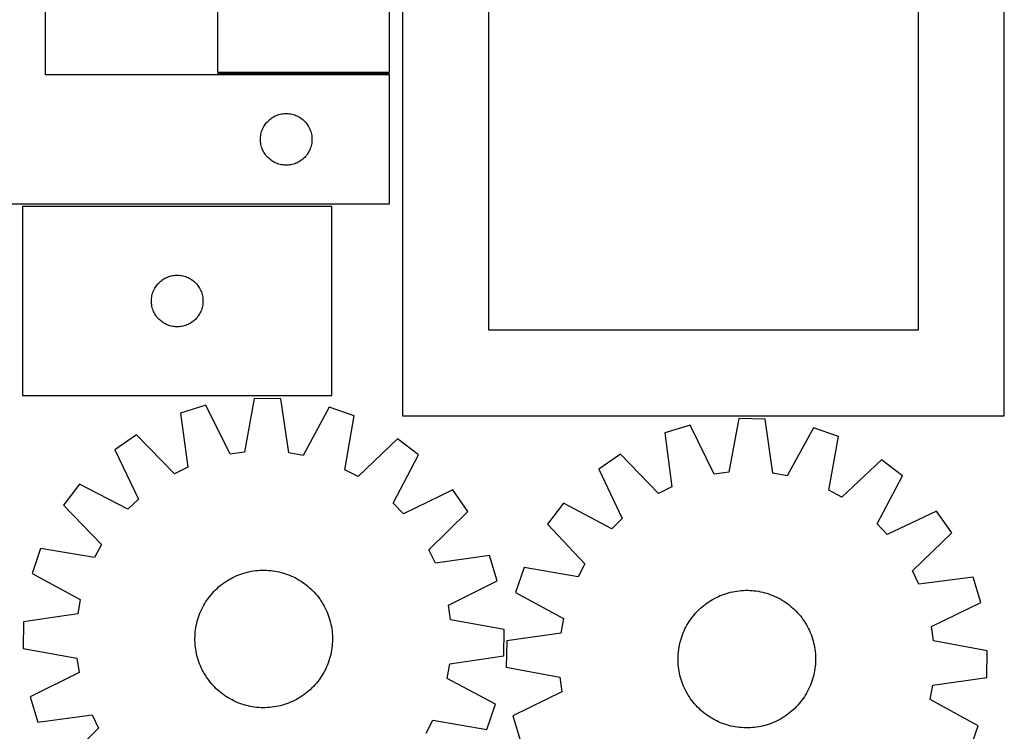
# Model space of a CAD drawing. Header units: millimetres. Extents: x 7 to 1493, y 7 to 2993.
# Tile 4 of 14: x 921 to 1493, y 338 to 752. Entities that reach past the tile are written whole.
import ezdxf

# ---------------------------------------------------------------- set-up
doc = ezdxf.new("R2010")
doc.units = ezdxf.units.MM
doc.layers.add('COMMON', color=5, linetype='CONTINUOUS', true_color=0x0000ff)
doc.layers.add('CUT', color=7, linetype='CONTINUOUS', true_color=0x000000)

msp = doc.modelspace()

# ---------------------------------------------------------------- linework, layer by layer
at = {"layer": 'COMMON'}
msp.add_line((1135.545677, 720.835746), (1035.545677, 720.835746), dxfattribs=at)
at = {"layer": 'CUT'}
for p, q in [((1135.545677, 721.585746), (1135.545677, 971.585746)), ((1143.279262, 971.78534), (1143.279262, 521.78534)), ((1493.279262, 521.78534), (1493.279262, 971.78534)), ((1193.279262, 921.78534), (1193.279262, 571.78534)), ((1443.279262, 571.78534), (1443.279262, 921.78534)), ((935.545677, 720.085744), (935.545677, 895.085744)), ((1035.545677, 896.585746), (1035.545677, 721.585746)), ((1135.545677, 720.085744), (935.545677, 720.085744)), ((1035.545677, 721.585746), (1135.545677, 721.585746)), ((1135.545677, 645.085744), (1135.545677, 720.085744)), ((1064.278698, 692.488026), (1064.803394, 693.054906)), ((1064.803394, 693.054906), (1065.356577, 693.594025)), ((1065.356577, 693.594025), (1065.93678, 694.103951)), ((1065.93678, 694.103951), (1066.542463, 694.583333)), ((1066.542463, 694.583333), (1067.172021, 695.030899)), ((1067.172021, 695.030899), (1067.823785, 695.445464)), ((1067.823785, 695.445464), (1068.496026, 695.825926)), ((1068.496026, 695.825926), (1069.186961, 696.171278)), ((1069.186961, 696.171278), (1069.894759, 696.480604)), ((1069.894759, 696.480604), (1070.617542, 696.753083)), ((1070.617542, 696.753083), (1071.353393, 696.987992)), ((1071.353393, 696.987992), (1072.100361, 697.18471)), ((1072.100361, 697.18471), (1072.856466, 697.342713)), ((1072.856466, 697.342713), (1073.619702, 697.461584)), ((1073.619702, 697.461584), (1074.388045, 697.541007)), ((1074.388045, 697.541007), (1075.159459, 697.580771)), ((1075.159459, 697.580771), (1075.931896, 697.580771)), ((1075.931896, 697.580771), (1076.703309, 697.541007)), ((1076.703309, 697.541007), (1077.471653, 697.461584)), ((1077.471653, 697.461584), (1078.234889, 697.342713)), ((1078.234889, 697.342713), (1078.990993, 697.18471)), ((1078.990993, 697.18471), (1079.737962, 696.987992)), ((1079.737962, 696.987992), (1080.473813, 696.753083)), ((1080.473813, 696.753083), (1081.196596, 696.480604)), ((1081.196596, 696.480604), (1081.904393, 696.171278)), ((1081.904393, 696.171278), (1082.595328, 695.825926)), ((1082.595328, 695.825926), (1083.267569, 695.445464)), ((1083.267569, 695.445464), (1083.919333, 695.030899)), ((1083.919333, 695.030899), (1084.548891, 694.583333)), ((1084.548891, 694.583333), (1085.154575, 694.103951)), ((1085.154575, 694.103951), (1085.734777, 693.594025)), ((1085.734777, 693.594025), (1086.28796, 693.054906)), ((1086.28796, 693.054906), (1086.812656, 692.488026)), ((1061.256147, 687.147467), (1061.509925, 687.877025)), ((1061.509925, 687.877025), (1061.800924, 688.592553)), ((1061.800924, 688.592553), (1062.128371, 689.292151)), ((1062.128371, 689.292151), (1062.491399, 689.973965)), ((1062.491399, 689.973965), (1062.889044, 690.636187)), ((1062.889044, 690.636187), (1063.320252, 691.277061)), ((1063.320252, 691.277061), (1063.78388, 691.894886)), ((1063.78388, 691.894886), (1064.278698, 692.488026)), ((1086.812656, 692.488026), (1087.307474, 691.894886)), ((1087.307474, 691.894886), (1087.771102, 691.277061)), ((1087.771102, 691.277061), (1088.202311, 690.636187)), ((1088.202311, 690.636187), (1088.599956, 689.973965)), ((1088.599956, 689.973965), (1088.962984, 689.292151)), ((1088.962984, 689.292151), (1089.290431, 688.592553)), ((1089.290431, 688.592553), (1089.58143, 687.877025)), ((1089.58143, 687.877025), (1089.835208, 687.147467)), ((1060.545677, 682.585744), (1060.565566, 683.357925)), ((1060.565566, 681.813563), (1060.545677, 682.585744)), ((1060.565566, 683.357925), (1060.625179, 684.128059)), ((1060.625179, 681.043429), (1060.565566, 681.813563)), ((1060.625179, 684.128059), (1060.724359, 684.894103)), ((1060.724359, 684.894103), (1060.862842, 685.654025)), ((1060.862842, 685.654025), (1061.040261, 686.405811)), ((1061.040261, 686.405811), (1061.256147, 687.147467)), ((1089.835208, 687.147467), (1090.051093, 686.405811)), ((1090.051093, 686.405811), (1090.228513, 685.654025)), ((1090.228513, 685.654025), (1090.366996, 684.894103)), ((1090.366996, 684.894103), (1090.466175, 684.128059)), ((1090.466175, 684.128059), (1090.525789, 683.357925)), ((1090.525789, 681.813563), (1090.466175, 681.043429)), ((1090.525789, 683.357925), (1090.545677, 682.585744)), ((1090.545677, 682.585744), (1090.525789, 681.813563)), ((1060.724359, 680.277385), (1060.625179, 681.043429)), ((1060.862842, 679.517463), (1060.724359, 680.277385)), ((1061.040261, 678.765677), (1060.862842, 679.517463)), ((1061.256147, 678.024022), (1061.040261, 678.765677)), ((1061.509925, 677.294463), (1061.256147, 678.024022)), ((1061.800924, 676.578936), (1061.509925, 677.294463)), ((1062.128371, 675.879337), (1061.800924, 676.578936)), ((1062.491399, 675.197523), (1062.128371, 675.879337)), ((1088.962984, 675.879337), (1088.599956, 675.197523)), ((1089.290431, 676.578936), (1088.962984, 675.879337)), ((1089.58143, 677.294463), (1089.290431, 676.578936)), ((1089.835208, 678.024022), (1089.58143, 677.294463)), ((1090.051093, 678.765677), (1089.835208, 678.024022)), ((1090.228513, 679.517463), (1090.051093, 678.765677)), ((1090.366996, 680.277385), (1090.228513, 679.517463)), ((1090.466175, 681.043429), (1090.366996, 680.277385)), ((1062.889044, 674.535301), (1062.491399, 675.197523)), ((1063.320252, 673.894428), (1062.889044, 674.535301)), ((1063.78388, 673.276602), (1063.320252, 673.894428)), ((1064.278698, 672.683462), (1063.78388, 673.276602)), ((1064.803394, 672.116582), (1064.278698, 672.683462)), ((1065.356577, 671.577464), (1064.803394, 672.116582)), ((1065.93678, 671.067537), (1065.356577, 671.577464)), ((1066.542463, 670.588155), (1065.93678, 671.067537)), ((1067.172021, 670.140589), (1066.542463, 670.588155)), ((1067.823785, 669.726025), (1067.172021, 670.140589)), ((1083.919333, 670.140589), (1083.267569, 669.726025)), ((1084.548891, 670.588155), (1083.919333, 670.140589)), ((1085.154575, 671.067537), (1084.548891, 670.588155)), ((1085.734777, 671.577464), (1085.154575, 671.067537)), ((1086.28796, 672.116582), (1085.734777, 671.577464)), ((1086.812656, 672.683462), (1086.28796, 672.116582)), ((1087.307474, 673.276602), (1086.812656, 672.683462)), ((1087.771102, 673.894428), (1087.307474, 673.276602)), ((1088.202311, 674.535301), (1087.771102, 673.894428)), ((1088.599956, 675.197523), (1088.202311, 674.535301)), ((1068.496026, 669.345562), (1067.823785, 669.726025)), ((1069.186961, 669.00021), (1068.496026, 669.345562)), ((1069.894759, 668.690885), (1069.186961, 669.00021)), ((1070.617542, 668.418406), (1069.894759, 668.690885)), ((1071.353393, 668.183496), (1070.617542, 668.418406)), ((1072.100361, 667.986778), (1071.353393, 668.183496)), ((1072.856466, 667.828775), (1072.100361, 667.986778)), ((1073.619702, 667.709904), (1072.856466, 667.828775)), ((1074.388045, 667.630481), (1073.619702, 667.709904)), ((1075.159459, 667.590717), (1074.388045, 667.630481)), ((1075.931896, 667.590717), (1075.159459, 667.590717)), ((1076.703309, 667.630481), (1075.931896, 667.590717)), ((1077.471653, 667.709904), (1076.703309, 667.630481)), ((1078.234889, 667.828775), (1077.471653, 667.709904)), ((1078.990993, 667.986778), (1078.234889, 667.828775)), ((1079.737962, 668.183496), (1078.990993, 667.986778)), ((1080.473813, 668.418406), (1079.737962, 668.183496)), ((1081.196596, 668.690885), (1080.473813, 668.418406)), ((1081.904393, 669.00021), (1081.196596, 668.690885)), ((1082.595328, 669.345562), (1081.904393, 669.00021)), ((1083.267569, 669.726025), (1082.595328, 669.345562)), ((835.545677, 645.085744), (1135.545677, 645.085744)), ((1102.141663, 643.559051), (922.141663, 643.559051)), ((922.141663, 643.559051), (922.141663, 533.559051)), ((1102.141663, 533.559051), (1102.141663, 643.559051)), ((1003.768007, 601.004206), (1004.419771, 601.41877)), ((1004.419771, 601.41877), (1005.092012, 601.799233)), ((1005.092012, 601.799233), (1005.782947, 602.144585)), ((1005.782947, 602.144585), (1006.490744, 602.45391)), ((1006.490744, 602.45391), (1007.213527, 602.726389)), ((1007.213527, 602.726389), (1007.949378, 602.961299)), ((1007.949378, 602.961299), (1008.696347, 603.158016)), ((1008.696347, 603.158016), (1009.452451, 603.31602)), ((1009.452451, 603.31602), (1010.215688, 603.434891)), ((1010.215688, 603.434891), (1010.984031, 603.514314)), ((1010.984031, 603.514314), (1011.755444, 603.554078)), ((1011.755444, 603.554078), (1012.527882, 603.554078)), ((1012.527882, 603.554078), (1013.299295, 603.514314)), ((1013.299295, 603.514314), (1014.067638, 603.434891)), ((1014.067638, 603.434891), (1014.830874, 603.31602)), ((1014.830874, 603.31602), (1015.586979, 603.158016)), ((1015.586979, 603.158016), (1016.333947, 602.961299)), ((1016.333947, 602.961299), (1017.069799, 602.726389)), ((1017.069799, 602.726389), (1017.792581, 602.45391)), ((1017.792581, 602.45391), (1018.500379, 602.144585)), ((1018.500379, 602.144585), (1019.191314, 601.799233)), ((1019.191314, 601.799233), (1019.863555, 601.41877)), ((1019.863555, 601.41877), (1020.515319, 601.004206)), ((998.724357, 595.265458), (999.087384, 595.947272)), ((999.087384, 595.947272), (999.485029, 596.609494)), ((999.485029, 596.609494), (999.916238, 597.250367)), ((999.916238, 597.250367), (1000.379866, 597.868193)), ((1000.379866, 597.868193), (1000.874684, 598.461333)), ((1000.874684, 598.461333), (1001.39938, 599.028213)), ((1001.39938, 599.028213), (1001.952563, 599.567331)), ((1001.952563, 599.567331), (1002.532765, 600.077258)), ((1002.532765, 600.077258), (1003.138449, 600.55664)), ((1003.138449, 600.55664), (1003.768007, 601.004206)), ((1020.515319, 601.004206), (1021.144877, 600.55664)), ((1021.144877, 600.55664), (1021.750561, 600.077258)), ((1021.750561, 600.077258), (1022.330763, 599.567331)), ((1022.330763, 599.567331), (1022.883946, 599.028213)), ((1022.883946, 599.028213), (1023.408642, 598.461333)), ((1023.408642, 598.461333), (1023.90346, 597.868193)), ((1023.90346, 597.868193), (1024.367088, 597.250367)), ((1024.367088, 597.250367), (1024.798296, 596.609494)), ((1024.798296, 596.609494), (1025.195941, 595.947272)), ((1025.195941, 595.947272), (1025.558969, 595.265458)), ((997.161551, 589.331232), (997.221165, 590.101366)), ((997.221165, 590.101366), (997.320344, 590.867409)), ((997.320344, 590.867409), (997.458828, 591.627332)), ((997.458828, 591.627332), (997.636247, 592.379118)), ((997.636247, 592.379118), (997.852132, 593.120773)), ((997.852132, 593.120773), (998.105911, 593.850332)), ((998.105911, 593.850332), (998.396909, 594.565859)), ((998.396909, 594.565859), (998.724357, 595.265458)), ((1025.558969, 595.265458), (1025.886416, 594.565859)), ((1025.886416, 594.565859), (1026.177415, 593.850332)), ((1026.177415, 593.850332), (1026.431194, 593.120773)), ((1026.431194, 593.120773), (1026.647079, 592.379118)), ((1026.647079, 592.379118), (1026.824498, 591.627332)), ((1026.824498, 591.627332), (1026.962981, 590.867409)), ((1026.962981, 590.867409), (1027.062161, 590.101366)), ((1027.062161, 590.101366), (1027.121774, 589.331232)), ((997.141663, 588.559051), (997.161551, 589.331232)), ((997.161551, 587.78687), (997.141663, 588.559051)), ((997.221165, 587.016736), (997.161551, 587.78687)), ((997.320344, 586.250692), (997.221165, 587.016736)), ((997.458828, 585.49077), (997.320344, 586.250692)), ((997.636247, 584.738984), (997.458828, 585.49077)), ((997.852132, 583.997328), (997.636247, 584.738984)), ((1026.647079, 584.738984), (1026.431194, 583.997328)), ((1026.824498, 585.49077), (1026.647079, 584.738984)), ((1026.962981, 586.250692), (1026.824498, 585.49077)), ((1027.062161, 587.016736), (1026.962981, 586.250692)), ((1027.121774, 587.78687), (1027.062161, 587.016736)), ((1027.121774, 589.331232), (1027.141663, 588.559051)), ((1027.141663, 588.559051), (1027.121774, 587.78687)), ((998.105911, 583.26777), (997.852132, 583.997328)), ((998.396909, 582.552242), (998.105911, 583.26777)), ((998.724357, 581.852644), (998.396909, 582.552242)), ((999.087384, 581.17083), (998.724357, 581.852644)), ((999.485029, 580.508608), (999.087384, 581.17083)), ((999.916238, 579.867734), (999.485029, 580.508608)), ((1000.379866, 579.249909), (999.916238, 579.867734)), ((1000.874684, 578.656769), (1000.379866, 579.249909)), ((1001.39938, 578.089889), (1000.874684, 578.656769)), ((1023.408642, 578.656769), (1022.883946, 578.089889)), ((1023.90346, 579.249909), (1023.408642, 578.656769)), ((1024.367088, 579.867734), (1023.90346, 579.249909)), ((1024.798296, 580.508608), (1024.367088, 579.867734)), ((1025.195941, 581.17083), (1024.798296, 580.508608)), ((1025.558969, 581.852644), (1025.195941, 581.17083)), ((1025.886416, 582.552242), (1025.558969, 581.852644)), ((1026.177415, 583.26777), (1025.886416, 582.552242)), ((1026.431194, 583.997328), (1026.177415, 583.26777)), ((1001.952563, 577.55077), (1001.39938, 578.089889)), ((1002.532765, 577.040844), (1001.952563, 577.55077)), ((1003.138449, 576.561462), (1002.532765, 577.040844)), ((1003.768007, 576.113896), (1003.138449, 576.561462)), ((1004.419771, 575.699331), (1003.768007, 576.113896)), ((1005.092012, 575.318869), (1004.419771, 575.699331)), ((1005.782947, 574.973517), (1005.092012, 575.318869)), ((1006.490744, 574.664191), (1005.782947, 574.973517)), ((1007.213527, 574.391712), (1006.490744, 574.664191)), ((1007.949378, 574.156803), (1007.213527, 574.391712)), ((1008.696347, 573.960085), (1007.949378, 574.156803)), ((1009.452451, 573.802082), (1008.696347, 573.960085)), ((1010.215688, 573.683211), (1009.452451, 573.802082)), ((1010.984031, 573.603788), (1010.215688, 573.683211)), ((1011.755444, 573.564024), (1010.984031, 573.603788)), ((1012.527882, 573.564024), (1011.755444, 573.564024)), ((1013.299295, 573.603788), (1012.527882, 573.564024)), ((1014.067638, 573.683211), (1013.299295, 573.603788)), ((1014.830874, 573.802082), (1014.067638, 573.683211)), ((1015.586979, 573.960085), (1014.830874, 573.802082)), ((1016.333947, 574.156803), (1015.586979, 573.960085)), ((1017.069799, 574.391712), (1016.333947, 574.156803)), ((1017.792581, 574.664191), (1017.069799, 574.391712)), ((1018.500379, 574.973517), (1017.792581, 574.664191)), ((1019.191314, 575.318869), (1018.500379, 574.973517)), ((1019.863555, 575.699331), (1019.191314, 575.318869)), ((1020.515319, 576.113896), (1019.863555, 575.699331)), ((1021.144877, 576.561462), (1020.515319, 576.113896)), ((1021.750561, 577.040844), (1021.144877, 576.561462)), ((1022.330763, 577.55077), (1021.750561, 577.040844)), ((1022.883946, 578.089889), (1022.330763, 577.55077)), ((1193.279262, 571.78534), (1443.279262, 571.78534)), ((922.141663, 533.559051), (1102.141663, 533.559051)), ((1028.729463, 527.900885), (1014.02307, 523.378435)), ((1042.857788, 499.45154), (1028.729463, 527.900885)), ((1056.984054, 531.918836), (1051.346729, 500.658712)), ((1072.368179, 531.675416), (1056.984054, 531.918836)), ((1077.013683, 500.252589), (1072.368179, 531.675416)), ((1014.02307, 523.378435), (1018.321565, 491.906262)), ((1100.481506, 526.765565), (1085.460182, 498.777451)), ((1115.037458, 521.780103), (1100.481506, 526.765565)), ((1109.745408, 490.459679), (1115.037458, 521.780103)), ((1143.279262, 521.78534), (1493.279262, 521.78534)), ((1310.476042, 516.364342), (1295.745577, 511.920926)), ((1324.451401, 487.839544), (1310.476042, 516.364342)), ((1338.7518, 520.230519), (1332.946701, 489.001116)), ((1354.134396, 519.904495), (1338.7518, 520.230519)), ((1358.611105, 488.457177), (1354.134396, 519.904495)), ((988.392973, 510.825988), (975.803876, 501.980357)), ((1010.621139, 488.134946), (988.392973, 510.825988)), ((1295.745577, 511.920926), (1299.875016, 480.426125)), ((1382.220955, 514.843757), (1367.049561, 486.936705)), ((1396.749926, 509.780207), (1382.220955, 514.843757)), ((1391.289773, 478.488651), (1396.749926, 509.780207)), ((1140.257594, 508.423062), (1117.322662, 486.446628)), ((1152.560534, 499.18357), (1140.257594, 508.423062)), ((975.803876, 501.980357), (989.617423, 473.376849)), ((1051.346729, 500.658712), (1042.857788, 499.45154)), ((1085.460182, 498.777451), (1077.013683, 500.252589)), ((1137.848952, 471.03141), (1152.560534, 499.18357)), ((1270.048447, 499.506284), (1257.412034, 490.72838)), ((1292.154451, 476.696212), (1270.048447, 499.506284)), ((1421.897976, 496.287935), (1398.84537, 474.43497)), ((1434.151126, 486.982513), (1421.897976, 496.287935)), ((1018.321565, 491.906262), (1010.621139, 488.134946)), ((1117.322662, 486.446628), (1109.745408, 490.459679)), ((1257.412034, 490.72838), (1271.071792, 462.051111)), ((1332.946701, 489.001116), (1324.451401, 487.839544)), ((1367.049561, 486.936705), (1358.611105, 488.457177)), ((1419.288589, 458.909755), (1434.151126, 486.982513)), ((955.307124, 482.122135), (946.067632, 469.819195)), ((983.459284, 467.410553), (955.307124, 482.122135)), ((1172.418756, 478.686818), (1143.815248, 464.87327)), ((1181.264387, 466.097721), (1172.418756, 478.686818)), ((1299.875016, 480.426125), (1292.154451, 476.696212)), ((1398.84537, 474.43497), (1391.289773, 478.488651)), ((946.067632, 469.819195), (968.044066, 446.884264)), ((989.617423, 473.376849), (983.459284, 467.410553)), ((1143.815248, 464.87327), (1137.848952, 471.03141)), ((1236.808946, 470.980504), (1227.503525, 458.727354)), ((1264.881705, 456.117967), (1236.808946, 470.980504)), ((1158.573345, 443.869554), (1181.264387, 466.097721)), ((1453.899002, 466.379426), (1425.221732, 452.719668)), ((1462.676906, 453.743012), (1453.899002, 466.379426)), ((1227.503525, 458.727354), (1249.35649, 435.674748)), ((1271.071792, 462.051111), (1264.881705, 456.117967)), ((1425.221732, 452.719668), (1419.288589, 458.909755)), ((1439.866834, 431.637009), (1462.676906, 453.743012)), ((968.044066, 446.884264), (964.031015, 439.307009)), ((932.710591, 444.599059), (927.725128, 430.043108)), ((964.031015, 439.307009), (932.710591, 444.599059)), ((1162.34466, 436.169129), (1158.573345, 443.869554)), ((1193.816834, 440.467623), (1162.34466, 436.169129)), ((1198.339283, 425.76123), (1193.816834, 440.467623)), ((1249.35649, 435.674748), (1245.302809, 428.119151)), ((927.725128, 430.043108), (955.713243, 415.021783)), ((1048.036349, 429.333347), (1049.215316, 429.768138)), ((1049.215316, 429.768138), (1050.407358, 430.165684)), ((1050.407358, 430.165684), (1051.611299, 430.525589)), ((1051.611299, 430.525589), (1052.825951, 430.847501)), ((1052.825951, 430.847501), (1054.050115, 431.131101)), ((1054.050115, 431.131101), (1055.282584, 431.376108)), ((1055.282584, 431.376108), (1056.52214, 431.582282)), ((1056.52214, 431.582282), (1057.76756, 431.749419)), ((1057.76756, 431.749419), (1059.017616, 431.877354)), ((1059.017616, 431.877354), (1060.271073, 431.965961)), ((1060.271073, 431.965961), (1061.526696, 432.015151)), ((1061.526696, 432.015151), (1062.783243, 432.024878)), ((1062.783243, 432.024878), (1064.039477, 431.99513)), ((1064.039477, 431.99513), (1065.294156, 431.925938)), ((1065.294156, 431.925938), (1066.546042, 431.81737)), ((1066.546042, 431.81737), (1067.793901, 431.669533)), ((1067.793901, 431.669533), (1069.0365, 431.482572)), ((1069.0365, 431.482572), (1070.272613, 431.256673)), ((1070.272613, 431.256673), (1071.501021, 430.992057)), ((1071.501021, 430.992057), (1072.720511, 430.688987)), ((1072.720511, 430.688987), (1073.929879, 430.347762)), ((1073.929879, 430.347762), (1075.127933, 429.968718)), ((1075.127933, 429.968718), (1076.313489, 429.552229)), ((1214.011253, 433.579304), (1208.947703, 419.050333)), ((1245.302809, 428.119151), (1214.011253, 433.579304)), ((1443.596747, 423.916444), (1439.866834, 431.637009)), ((1038.200862, 423.826677), (1039.211714, 424.573126)), ((1039.211714, 424.573126), (1040.245513, 425.287455)), ((1040.245513, 425.287455), (1041.30124, 425.968959)), ((1041.30124, 425.968959), (1042.377852, 426.616966)), ((1042.377852, 426.616966), (1043.474287, 427.230836)), ((1043.474287, 427.230836), (1044.589464, 427.809963)), ((1044.589464, 427.809963), (1045.722281, 428.353775)), ((1045.722281, 428.353775), (1046.871621, 428.861737)), ((1046.871621, 428.861737), (1048.036349, 429.333347)), ((1076.313489, 429.552229), (1077.485378, 429.098706)), ((1077.485378, 429.098706), (1078.642443, 428.608597)), ((1078.642443, 428.608597), (1079.783543, 428.082386)), ((1079.783543, 428.082386), (1080.907551, 427.520592)), ((1080.907551, 427.520592), (1082.013358, 426.923769)), ((1082.013358, 426.923769), (1083.099873, 426.292506)), ((1083.099873, 426.292506), (1084.166023, 425.627426)), ((1084.166023, 425.627426), (1085.210756, 424.929186)), ((1085.210756, 424.929186), (1086.233042, 424.198475)), ((1086.233042, 424.198475), (1087.23187, 423.436013)), ((1169.889939, 411.632905), (1198.339283, 425.76123)), ((1475.091548, 428.045882), (1443.596747, 423.916444)), ((1479.534964, 413.315418), (1475.091548, 428.045882)), ((1031.84814, 417.767858), (1032.671814, 418.716841)), ((1032.671814, 418.716841), (1033.52489, 419.639483)), ((1033.52489, 419.639483), (1034.406526, 420.534874)), ((1034.406526, 420.534874), (1035.315851, 421.40213)), ((1035.315851, 421.40213), (1036.25197, 422.240396)), ((1036.25197, 422.240396), (1037.213956, 423.048844)), ((1037.213956, 423.048844), (1038.200862, 423.826677)), ((1087.23187, 423.436013), (1088.206257, 422.642554)), ((1088.206257, 422.642554), (1089.15524, 421.81888)), ((1089.15524, 421.81888), (1090.077882, 420.965804)), ((1090.077882, 420.965804), (1090.973273, 420.084168)), ((1090.973273, 420.084168), (1091.840529, 419.174842)), ((1091.840529, 419.174842), (1092.678795, 418.238724)), ((1092.678795, 418.238724), (1093.487243, 417.276737)), ((1208.947703, 419.050333), (1236.854755, 403.878939)), ((1329.253377, 417.694555), (1330.434662, 418.123009)), ((1330.434662, 418.123009), (1331.628822, 418.514148)), ((1331.628822, 418.514148), (1332.834678, 418.867584)), ((1332.834678, 418.867584), (1334.051041, 419.182969)), ((1334.051041, 419.182969), (1335.276711, 419.459991)), ((1335.276711, 419.459991), (1336.510477, 419.698377)), ((1336.510477, 419.698377), (1337.751122, 419.897892)), ((1337.751122, 419.897892), (1338.997422, 420.058339)), ((1338.997422, 420.058339), (1340.248147, 420.17956)), ((1340.248147, 420.17956), (1341.502062, 420.261435)), ((1341.502062, 420.261435), (1342.75793, 420.303882)), ((1342.75793, 420.303882), (1344.014512, 420.306861)), ((1344.014512, 420.306861), (1345.270567, 420.270369)), ((1345.270567, 420.270369), (1346.524857, 420.194441)), ((1346.524857, 420.194441), (1347.776142, 420.079152)), ((1347.776142, 420.079152), (1349.023189, 419.924616)), ((1349.023189, 419.924616), (1350.264766, 419.730986)), ((1350.264766, 419.730986), (1351.499649, 419.498452)), ((1351.499649, 419.498452), (1352.726618, 419.227245)), ((1352.726618, 419.227245), (1353.944463, 418.917631)), ((1353.944463, 418.917631), (1355.151981, 418.569916)), ((1355.151981, 418.569916), (1356.347982, 418.184445)), ((1356.347982, 418.184445), (1357.531285, 417.761596)), ((955.713243, 415.021783), (954.238105, 406.575285)), ((1027.566925, 411.574959), (1028.198188, 412.661474)), ((1028.198188, 412.661474), (1028.863268, 413.727624)), ((1028.863268, 413.727624), (1029.561508, 414.772357)), ((1029.561508, 414.772357), (1030.292219, 415.794643)), ((1030.292219, 415.794643), (1031.054681, 416.793472)), ((1031.054681, 416.793472), (1031.84814, 417.767858)), ((1093.487243, 417.276737), (1094.265075, 416.289831)), ((1094.265075, 416.289831), (1095.011524, 415.27898)), ((1095.011524, 415.27898), (1095.725854, 414.245181)), ((1095.725854, 414.245181), (1096.407358, 413.189454)), ((1096.407358, 413.189454), (1097.055365, 412.112842)), ((1319.388464, 412.240777), (1320.403309, 412.981787)), ((1320.403309, 412.981787), (1321.440929, 413.690555)), ((1321.440929, 413.690555), (1322.5003, 414.36638)), ((1322.5003, 414.36638), (1323.580376, 415.008597)), ((1323.580376, 415.008597), (1324.680092, 415.61657)), ((1324.680092, 415.61657), (1325.798362, 416.189701)), ((1325.798362, 416.189701), (1326.934083, 416.727423)), ((1326.934083, 416.727423), (1328.086134, 417.229206)), ((1328.086134, 417.229206), (1329.253377, 417.694555)), ((1357.531285, 417.761596), (1358.700722, 417.301787)), ((1358.700722, 417.301787), (1359.855139, 416.805472)), ((1359.855139, 416.805472), (1360.993397, 416.273141)), ((1360.993397, 416.273141), (1362.114372, 415.705319)), ((1362.114372, 415.705319), (1363.216958, 415.102567)), ((1363.216958, 415.102567), (1364.300067, 414.465479)), ((1364.300067, 414.465479), (1365.362631, 413.794684)), ((1365.362631, 413.794684), (1366.4036, 413.090844)), ((1366.4036, 413.090844), (1367.421947, 412.354654)), ((1451.010166, 399.340059), (1479.534964, 413.315418)), ((1024.938465, 405.87509), (1025.391988, 407.046979)), ((1025.391988, 407.046979), (1025.882096, 408.204045)), ((1025.882096, 408.204045), (1026.408308, 409.345144)), ((1026.408308, 409.345144), (1026.970102, 410.469152)), ((1026.970102, 410.469152), (1027.566925, 411.574959)), ((1097.055365, 412.112842), (1097.669234, 411.016406)), ((1097.669234, 411.016406), (1098.248361, 409.90123)), ((1098.248361, 409.90123), (1098.792174, 408.768413)), ((1098.792174, 408.768413), (1099.300136, 407.619073)), ((1099.300136, 407.619073), (1099.771746, 406.454345)), ((1171.097111, 403.143965), (1169.889939, 411.632905)), ((1313.003299, 406.216158), (1313.832057, 407.160704)), ((1313.832057, 407.160704), (1314.690075, 408.078752)), ((1314.690075, 408.078752), (1315.576506, 408.969396)), ((1315.576506, 408.969396), (1316.490476, 409.831757)), ((1316.490476, 409.831757), (1317.431081, 410.664984)), ((1317.431081, 410.664984), (1318.397395, 411.468255)), ((1318.397395, 411.468255), (1319.388464, 412.240777)), ((1367.421947, 412.354654), (1368.416667, 411.58684)), ((1368.416667, 411.58684), (1369.386779, 410.78816)), ((1369.386779, 410.78816), (1370.331325, 409.959402)), ((1370.331325, 409.959402), (1371.249373, 409.101385)), ((1371.249373, 409.101385), (1372.140017, 408.214954)), ((1372.140017, 408.214954), (1373.002379, 407.300984)), ((1373.002379, 407.300984), (1373.835606, 406.360378)), ((922.815278, 401.92978), (922.571858, 386.545655)), ((954.238105, 406.575285), (922.815278, 401.92978)), ((1023.234021, 399.834214), (1023.498636, 401.062622)), ((1023.498636, 401.062622), (1023.801706, 402.282112)), ((1023.801706, 402.282112), (1024.142932, 403.49148)), ((1024.142932, 403.49148), (1024.521976, 404.689534)), ((1024.521976, 404.689534), (1024.938465, 405.87509)), ((1099.771746, 406.454345), (1100.206537, 405.275378)), ((1100.206537, 405.275378), (1100.604082, 404.083336)), ((1100.604082, 404.083336), (1100.963988, 402.879395)), ((1100.963988, 402.879395), (1101.2859, 401.664743)), ((1101.2859, 401.664743), (1101.569499, 400.440578)), ((1202.357234, 397.50664), (1171.097111, 403.143965)), ((1236.854755, 403.878939), (1235.334283, 395.440483)), ((1308.688893, 400.046336), (1309.325981, 401.129446)), ((1309.325981, 401.129446), (1309.996776, 402.192009)), ((1309.996776, 402.192009), (1310.700615, 403.232978)), ((1310.700615, 403.232978), (1311.436806, 404.251325)), ((1311.436806, 404.251325), (1312.204619, 405.246046)), ((1312.204619, 405.246046), (1313.003299, 406.216158)), ((1373.835606, 406.360378), (1374.638877, 405.394064)), ((1374.638877, 405.394064), (1375.411398, 404.402996)), ((1375.411398, 404.402996), (1376.152409, 403.388151)), ((1376.152409, 403.388151), (1376.861177, 402.350531)), ((1376.861177, 402.350531), (1377.537002, 401.29116)), ((1377.537002, 401.29116), (1378.179219, 400.211084)), ((1022.564755, 394.855757), (1022.673324, 396.107643)), ((1022.673324, 396.107643), (1022.821161, 397.355502)), ((1022.821161, 397.355502), (1023.008122, 398.598101)), ((1023.008122, 398.598101), (1023.234021, 399.834214)), ((1101.569499, 400.440578), (1101.814507, 399.20811)), ((1101.814507, 399.20811), (1102.020681, 397.968554)), ((1102.020681, 397.968554), (1102.187818, 396.723134)), ((1102.187818, 396.723134), (1102.315753, 395.473078)), ((1102.315753, 395.473078), (1102.404359, 394.21962)), ((1202.113814, 382.122515), (1202.357234, 397.50664)), ((1235.334283, 395.440483), (1203.886965, 390.963775)), ((1306.029864, 394.360664), (1306.489673, 395.5301)), ((1306.489673, 395.5301), (1306.985988, 396.684517)), ((1306.985988, 396.684517), (1307.518319, 397.822775)), ((1307.518319, 397.822775), (1308.08614, 398.94375)), ((1308.08614, 398.94375), (1308.688893, 400.046336)), ((1378.179219, 400.211084), (1378.787192, 399.111368)), ((1378.787192, 399.111368), (1379.360323, 397.993098)), ((1379.360323, 397.993098), (1379.898045, 396.857377)), ((1379.898045, 396.857377), (1380.399828, 395.705326)), ((1380.399828, 395.705326), (1380.865176, 394.538083)), ((1452.171738, 390.844759), (1451.010166, 399.340059)), ((1022.465816, 392.344845), (1022.495563, 393.601078)), ((1022.475542, 391.088297), (1022.465816, 392.344845)), ((1022.524733, 389.832675), (1022.475542, 391.088297)), ((1022.495563, 393.601078), (1022.564755, 394.855757)), ((1022.61334, 388.579217), (1022.524733, 389.832675)), ((1102.433529, 390.451217), (1102.364337, 389.196538)), ((1102.404359, 394.21962), (1102.45355, 392.963998)), ((1102.463277, 391.70745), (1102.433529, 390.451217)), ((1102.45355, 392.963998), (1102.463277, 391.70745)), ((1203.886965, 390.963775), (1203.560941, 375.581179)), ((1304.293008, 388.329027), (1304.564215, 389.555996)), ((1304.564215, 389.555996), (1304.873829, 390.773841)), ((1304.873829, 390.773841), (1305.221543, 391.98136)), ((1305.221543, 391.98136), (1305.607015, 393.177361)), ((1305.607015, 393.177361), (1306.029864, 394.360664)), ((1380.865176, 394.538083), (1381.293631, 393.356798)), ((1381.293631, 393.356798), (1381.68477, 392.162638)), ((1381.68477, 392.162638), (1382.038206, 390.956782)), ((1382.038206, 390.956782), (1382.35359, 389.740419)), ((1382.35359, 389.740419), (1382.630612, 388.514749)), ((1483.40114, 385.039659), (1452.171738, 390.844759)), ((922.571858, 386.545655), (953.831982, 380.90833)), ((1022.741275, 387.329161), (1022.61334, 388.579217)), ((1022.908411, 386.083741), (1022.741275, 387.329161)), ((1023.114586, 384.844185), (1022.908411, 386.083741)), ((1023.359593, 383.611717), (1023.114586, 384.844185)), ((1101.695071, 384.218081), (1101.430456, 382.989673)), ((1101.920971, 385.454194), (1101.695071, 384.218081)), ((1102.107931, 386.696793), (1101.920971, 385.454194)), ((1102.255769, 387.944652), (1102.107931, 386.696793)), ((1102.364337, 389.196538), (1102.255769, 387.944652)), ((1303.597019, 383.354235), (1303.712308, 384.60552)), ((1303.712308, 384.60552), (1303.866844, 385.852567)), ((1303.866844, 385.852567), (1304.060474, 387.094144)), ((1304.060474, 387.094144), (1304.293008, 388.329027)), ((1382.630612, 388.514749), (1382.868999, 387.280983)), ((1382.868999, 387.280983), (1383.068514, 386.040338)), ((1383.068514, 386.040338), (1383.228961, 384.794038)), ((1383.228961, 384.794038), (1383.350182, 383.543313)), ((1483.075117, 369.657063), (1483.40114, 385.039659)), ((953.831982, 380.90833), (955.039153, 372.41939)), ((1023.643193, 382.387552), (1023.359593, 383.611717)), ((1023.965104, 381.1729), (1023.643193, 382.387552)), ((1024.32501, 379.968959), (1023.965104, 381.1729)), ((1024.722555, 378.776917), (1024.32501, 379.968959)), ((1025.157347, 377.59795), (1024.722555, 378.776917)), ((1099.990628, 378.177205), (1099.537105, 377.005316)), ((1100.407117, 379.362761), (1099.990628, 378.177205)), ((1100.786161, 380.560815), (1100.407117, 379.362761)), ((1101.127386, 381.770183), (1100.786161, 380.560815)), ((1101.430456, 382.989673), (1101.127386, 381.770183)), ((1170.690988, 377.47701), (1202.113814, 382.122515)), ((1303.484598, 380.84389), (1303.521091, 382.099946)), ((1303.487577, 379.587308), (1303.484598, 380.84389)), ((1303.530025, 378.33144), (1303.487577, 379.587308)), ((1303.521091, 382.099946), (1303.597019, 383.354235)), ((1303.6119, 377.077525), (1303.530025, 378.33144)), ((1383.350182, 383.543313), (1383.432056, 382.289398)), ((1383.440991, 378.520892), (1383.365062, 377.266603)), ((1383.432056, 382.289398), (1383.474504, 381.03353)), ((1383.477483, 379.776948), (1383.440991, 378.520892)), ((1383.474504, 381.03353), (1383.477483, 379.776948)), ((955.039153, 372.41939), (926.589809, 358.291065)), ((1025.628957, 376.433222), (1025.157347, 377.59795)), ((1026.136918, 375.283882), (1025.628957, 376.433222)), ((1026.680731, 374.151065), (1026.136918, 375.283882)), ((1027.259858, 373.035889), (1026.680731, 374.151065)), ((1027.873728, 371.939453), (1027.259858, 373.035889)), ((1097.362167, 372.477336), (1096.730905, 371.390821)), ((1097.958991, 373.583143), (1097.362167, 372.477336)), ((1098.520785, 374.707151), (1097.958991, 373.583143)), ((1099.046996, 375.84825), (1098.520785, 374.707151)), ((1099.537105, 377.005316), (1099.046996, 375.84825)), ((1169.21585, 369.030512), (1170.690988, 377.47701)), ((1203.560941, 375.581179), (1234.790343, 369.776079)), ((1303.73312, 375.8268), (1303.6119, 377.077525)), ((1303.893568, 374.5805), (1303.73312, 375.8268)), ((1304.093083, 373.339855), (1303.893568, 374.5805)), ((1304.331469, 372.106089), (1304.093083, 373.339855)), ((1382.901607, 373.526694), (1382.669074, 372.291811)), ((1383.095238, 374.768271), (1382.901607, 373.526694)), ((1383.249773, 376.015318), (1383.095238, 374.768271)), ((1383.365062, 377.266603), (1383.249773, 376.015318)), ((1028.521735, 370.862841), (1027.873728, 371.939453)), ((1029.203239, 369.807114), (1028.521735, 370.862841)), ((1029.917568, 368.773315), (1029.203239, 369.807114)), ((1030.664017, 367.762464), (1029.917568, 368.773315)), ((1031.44185, 366.775558), (1030.664017, 367.762464)), ((1032.250298, 365.813571), (1031.44185, 366.775558)), ((1093.874412, 367.258823), (1093.080953, 366.284437)), ((1094.636874, 368.257652), (1093.874412, 367.258823)), ((1095.367585, 369.279938), (1094.636874, 368.257652)), ((1096.065825, 370.324671), (1095.367585, 369.279938)), ((1096.730905, 371.390821), (1096.065825, 370.324671)), ((1197.203964, 354.009187), (1169.21585, 369.030512)), ((1234.790343, 369.776079), (1235.951915, 361.280779)), ((1304.608491, 370.880419), (1304.331469, 372.106089)), ((1304.923876, 369.664056), (1304.608491, 370.880419)), ((1305.277312, 368.4582), (1304.923876, 369.664056)), ((1305.66845, 367.26404), (1305.277312, 368.4582)), ((1306.096905, 366.082756), (1305.66845, 367.26404)), ((1381.355066, 367.443477), (1380.932217, 366.260175)), ((1381.740538, 368.639478), (1381.355066, 367.443477)), ((1382.088252, 369.846997), (1381.740538, 368.639478)), ((1382.397866, 371.064842), (1382.088252, 369.846997)), ((1382.669074, 372.291811), (1382.397866, 371.064842)), ((1451.627798, 365.180355), (1483.075117, 369.657063)), ((1033.088564, 364.877453), (1032.250298, 365.813571)), ((1033.95582, 363.968127), (1033.088564, 364.877453)), ((1034.851211, 363.086491), (1033.95582, 363.968127)), ((1035.773853, 362.233415), (1034.851211, 363.086491)), ((1036.722836, 361.409741), (1035.773853, 362.233415)), ((1037.697222, 360.616282), (1036.722836, 361.409741)), ((1087.715136, 361.003451), (1086.72823, 360.225619)), ((1088.677123, 361.811899), (1087.715136, 361.003451)), ((1089.613241, 362.650165), (1088.677123, 361.811899)), ((1090.522567, 363.517421), (1089.613241, 362.650165)), ((1091.404203, 364.412812), (1090.522567, 363.517421)), ((1092.257279, 365.335454), (1091.404203, 364.412812)), ((1093.080953, 366.284437), (1092.257279, 365.335454)), ((1235.951915, 361.280779), (1207.427117, 347.305421)), ((1306.562254, 364.915512), (1306.096905, 366.082756)), ((1307.064037, 363.763461), (1306.562254, 364.915512)), ((1307.601759, 362.62774), (1307.064037, 363.763461)), ((1308.174889, 361.50947), (1307.601759, 362.62774)), ((1308.782863, 360.409754), (1308.174889, 361.50947)), ((1378.875941, 361.677088), (1378.273189, 360.574502)), ((1379.443763, 362.798063), (1378.875941, 361.677088)), ((1379.976094, 363.936321), (1379.443763, 362.798063)), ((1380.472409, 365.090738), (1379.976094, 363.936321)), ((1380.932217, 366.260175), (1380.472409, 365.090738)), ((1450.107327, 356.741899), (1451.627798, 365.180355)), ((926.589809, 358.291065), (931.112259, 343.584672)), ((1038.696051, 359.85382), (1037.697222, 360.616282)), ((1039.718337, 359.123109), (1038.696051, 359.85382)), ((1040.76307, 358.424869), (1039.718337, 359.123109)), ((1041.82922, 357.759789), (1040.76307, 358.424869)), ((1042.915735, 357.128526), (1041.82922, 357.759789)), ((1044.021542, 356.531703), (1042.915735, 357.128526)), ((1045.145549, 355.969909), (1044.021542, 356.531703)), ((1046.286649, 355.443698), (1045.145549, 355.969909)), ((1047.443715, 354.953589), (1046.286649, 355.443698)), ((1078.057472, 355.190558), (1076.892744, 354.718948)), ((1079.206812, 355.69852), (1078.057472, 355.190558)), ((1080.339629, 356.242332), (1079.206812, 355.69852)), ((1081.454805, 356.821459), (1080.339629, 356.242332)), ((1082.551241, 357.435329), (1081.454805, 356.821459)), ((1083.627853, 358.083336), (1082.551241, 357.435329)), ((1084.68358, 358.76484), (1083.627853, 358.083336)), ((1085.717379, 359.479169), (1084.68358, 358.76484)), ((1086.72823, 360.225619), (1085.717379, 359.479169)), ((1309.425079, 359.329678), (1308.782863, 360.409754)), ((1310.100905, 358.270307), (1309.425079, 359.329678)), ((1310.809673, 357.232687), (1310.100905, 358.270307)), ((1311.550683, 356.217842), (1310.809673, 357.232687)), ((1312.323205, 355.226774), (1311.550683, 356.217842)), ((1313.126476, 354.26046), (1312.323205, 355.226774)), ((1374.757462, 355.374792), (1373.958782, 354.404681)), ((1375.525276, 356.369513), (1374.757462, 355.374792)), ((1376.261466, 357.38786), (1375.525276, 356.369513)), ((1376.965306, 358.428829), (1376.261466, 357.38786)), ((1377.636101, 359.491392), (1376.965306, 358.428829)), ((1378.273189, 360.574502), (1377.636101, 359.491392)), ((1478.014379, 341.570505), (1450.107327, 356.741899)), ((1048.615604, 354.500066), (1047.443715, 354.953589)), ((1049.80116, 354.083577), (1048.615604, 354.500066)), ((1050.999213, 353.704533), (1049.80116, 354.083577)), ((1052.208582, 353.363308), (1050.999213, 353.704533)), ((1053.428072, 353.060238), (1052.208582, 353.363308)), ((1054.65648, 352.795622), (1053.428072, 353.060238)), ((1055.892593, 352.569723), (1054.65648, 352.795622)), ((1057.135192, 352.382762), (1055.892593, 352.569723)), ((1058.383051, 352.234925), (1057.135192, 352.382762)), ((1059.634937, 352.126357), (1058.383051, 352.234925)), ((1060.889616, 352.057165), (1059.634937, 352.126357)), ((1062.145849, 352.027417), (1060.889616, 352.057165)), ((1063.402397, 352.037144), (1062.145849, 352.027417)), ((1064.658019, 352.086334), (1063.402397, 352.037144)), ((1065.911477, 352.174941), (1064.658019, 352.086334)), ((1067.161532, 352.302876), (1065.911477, 352.174941)), ((1068.406953, 352.470013), (1067.161532, 352.302876)), ((1069.646509, 352.676187), (1068.406953, 352.470013)), ((1070.878977, 352.921194), (1069.646509, 352.676187)), ((1072.103141, 353.204794), (1070.878977, 352.921194)), ((1073.317794, 353.526706), (1072.103141, 353.204794)), ((1074.521735, 353.886612), (1073.317794, 353.526706)), ((1075.713777, 354.284157), (1074.521735, 353.886612)), ((1076.892744, 354.718948), (1075.713777, 354.284157)), ((1192.218502, 339.453236), (1197.203964, 354.009187)), ((1313.959703, 353.319854), (1313.126476, 354.26046)), ((1314.822064, 352.405884), (1313.959703, 353.319854)), ((1315.712708, 351.519453), (1314.822064, 352.405884)), ((1316.630756, 350.661436), (1315.712708, 351.519453)), ((1317.575302, 349.832678), (1316.630756, 350.661436)), ((1318.545414, 349.033998), (1317.575302, 349.832678)), ((1369.531, 349.955854), (1368.564686, 349.152583)), ((1370.471606, 350.789081), (1369.531, 349.955854)), ((1371.385575, 351.651442), (1370.471606, 350.789081)), ((1372.272006, 352.542086), (1371.385575, 351.651442)), ((1373.130024, 353.460134), (1372.272006, 352.542086)), ((1373.958782, 354.404681), (1373.130024, 353.460134)), ((931.112259, 343.584672), (962.584432, 347.883166)), ((962.584432, 347.883166), (966.355748, 340.182741)), ((1156.885027, 337.168031), (1160.898078, 344.745286)), ((1160.898078, 344.745286), (1192.218502, 339.453236)), ((1207.427117, 347.305421), (1211.870534, 332.574956)), ((1319.540134, 348.266184), (1318.545414, 349.033998)), ((1320.558482, 347.529994), (1319.540134, 348.266184)), ((1321.599451, 346.826154), (1320.558482, 347.529994)), ((1322.662014, 346.155359), (1321.599451, 346.826154)), ((1323.745123, 345.518271), (1322.662014, 346.155359)), ((1324.84771, 344.915519), (1323.745123, 345.518271)), ((1325.968685, 344.347697), (1324.84771, 344.915519)), ((1327.106942, 343.815366), (1325.968685, 344.347697)), ((1328.261359, 343.319051), (1327.106942, 343.815366)), ((1360.027998, 343.893415), (1358.875948, 343.391632)), ((1361.163719, 344.431137), (1360.027998, 343.893415)), ((1362.281989, 345.004268), (1361.163719, 344.431137)), ((1363.381705, 345.612241), (1362.281989, 345.004268)), ((1364.461782, 346.254458), (1363.381705, 345.612241)), ((1365.521153, 346.930283), (1364.461782, 346.254458)), ((1366.558772, 347.639051), (1365.521153, 346.930283)), ((1367.573617, 348.380061), (1366.558772, 347.639051)), ((1368.564686, 349.152583), (1367.573617, 348.380061)), ((966.355748, 340.182741), (943.664706, 317.954574)), ((1329.430796, 342.859242), (1328.261359, 343.319051)), ((1330.614099, 342.436393), (1329.430796, 342.859242)), ((1331.8101, 342.050922), (1330.614099, 342.436393)), ((1333.017619, 341.703207), (1331.8101, 342.050922)), ((1334.235464, 341.393594), (1333.017619, 341.703207)), ((1335.462433, 341.122386), (1334.235464, 341.393594)), ((1336.697315, 340.889852), (1335.462433, 341.122386)), ((1337.938893, 340.696222), (1336.697315, 340.889852)), ((1339.185939, 340.541686), (1337.938893, 340.696222)), ((1340.437225, 340.426397), (1339.185939, 340.541686)), ((1341.691514, 340.350469), (1340.437225, 340.426397)), ((1342.94757, 340.313977), (1341.691514, 340.350469)), ((1344.204151, 340.316956), (1342.94757, 340.313977)), ((1345.46002, 340.359404), (1344.204151, 340.316956)), ((1346.713935, 340.441278), (1345.46002, 340.359404)), ((1347.96466, 340.562499), (1346.713935, 340.441278)), ((1349.21096, 340.722946), (1347.96466, 340.562499)), ((1350.451605, 340.922461), (1349.21096, 340.722946)), ((1351.685371, 341.160847), (1350.451605, 340.922461)), ((1352.91104, 341.437869), (1351.685371, 341.160847)), ((1354.127403, 341.753254), (1352.91104, 341.437869)), ((1355.33326, 342.10669), (1354.127403, 341.753254)), ((1356.52742, 342.497829), (1355.33326, 342.10669)), ((1357.708704, 342.926283), (1356.52742, 342.497829)), ((1358.875948, 343.391632), (1357.708704, 342.926283)), ((1472.950828, 327.041534), (1478.014379, 341.570505))]:
    msp.add_line(p, q, dxfattribs=at)

doc.saveas('drawing.dxf')
